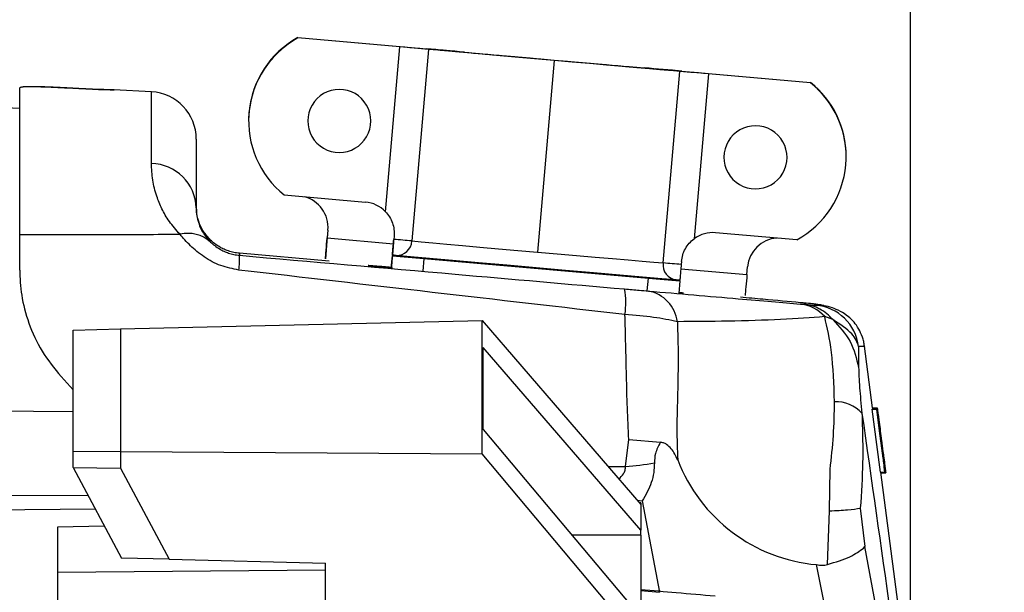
# Model space of a CAD drawing. Header units: millimetres. Extents: x 0 to 594, y 0 to 420.
# Tile 30 of 50: x 253 to 284, y 279 to 297. Entities that reach past the tile are written whole.
import ezdxf

# ---------------------------------------------------------------- set-up
doc = ezdxf.new("R2010")
doc.units = ezdxf.units.MM
doc.layers.add('SLD-0', color=7, linetype='Continuous')
doc.styles.add('SLDTEXTSTYLE0', font='TXT', dxfattribs={"width": 0.75})
doc.dimstyles.new('SLDDIMSTYLE1', dxfattribs={"dimtxt": 3.5, "dimasz": 3.2, "dimexe": 0, "dimexo": 0.0625, "dimgap": 0.875, "dimtad": 1, "dimdec": 1, "dimlfac": 2, "dimrnd": 1e-09, "dimzin": 12, "dimdsep": 46, "dimtxsty": 'SLDTEXTSTYLE0', "dimsah": 1, "dimcen": 0.09, "dimadec": 0, "dimazin": 3, "dimtfac": 1, "dimtdec": 1, "dimtofl": 0, "dimtmove": 0, "dimatfit": 3, "dimfxl": 0, "dimfrac": 2, "dimtolj": 1, "dimtzin": 12, "dimarcsym": 0})
doc.dimstyles.new('SLDDIMSTYLE3', dxfattribs={"dimtxt": 3.5, "dimasz": 3.2, "dimexe": 0, "dimexo": 0.0625, "dimgap": 0.875, "dimtad": 1, "dimdec": 1, "dimlfac": 2, "dimrnd": 1e-09, "dimzin": 4, "dimdsep": 46, "dimtxsty": 'SLDTEXTSTYLE0', "dimsah": 1, "dimcen": 0.09, "dimadec": 0, "dimazin": 1, "dimtfac": 1, "dimtdec": 1, "dimtofl": 0, "dimtmove": 0, "dimatfit": 3, "dimfxl": 0, "dimfrac": 2, "dimtolj": 1, "dimtzin": 12, "dimarcsym": 0})

# ---------------------------------------------------------------- blocks, each defined once
blk = doc.blocks.new('_D_5')
at = {"layer": 'SLD-0', "color": 7}
for p, q in [((238.237, 302.476), (306.727, 302.476)), ((305.727, 302.476), (305.727, 212.476)), ((293.903, 262.002), (293.903, 263.068)), ((293.903, 263.068), (299.459, 263.068)), ((299.459, 263.068), (299.459, 262.002)), ((293.903, 252.95), (293.903, 251.884)), ((299.459, 251.884), (299.459, 252.95)), ((293.903, 251.884), (299.459, 251.884)), ((238.237, 212.476), (306.727, 212.476))]:
    blk.add_line(p, q, dxfattribs=at)
for points in [[(305.727, 302.476), (305.177, 299.276), (306.277, 299.276)], [(305.727, 212.476), (306.277, 215.676), (305.177, 215.676)]]:
    blk.add_solid(points, dxfattribs=at)
at = {"layer": 'SLD-0', "color": 7, "char_height": 3.5, "attachment_point": 1, "rotation": 90, "style": 'SLDTEXTSTYLE0'}
for s, insert in [('180.0', (301.215, 254.296)), ('7.09', (294.948, 252.95)), ('%%c', (301.215, 249.018))]:
    blk.add_mtext(s, dxfattribs=dict(at, insert=insert))
blk = doc.blocks.new('_D_6')
at = {"layer": 'SLD-0', "color": 7}
for p, q in [((253.394, 349.094), (252.327, 349.094)), ((252.327, 349.094), (252.327, 343.537)), ((262.445, 349.094), (263.512, 349.094)), ((263.512, 349.094), (263.512, 343.537)), ((252.327, 343.537), (253.394, 343.537)), ((263.512, 343.537), (262.445, 343.537)), ((234.552, 262.134), (234.552, 339.301)), ((281.287, 273.252), (281.287, 339.301)), ((281.287, 338.301), (234.552, 338.301))]:
    blk.add_line(p, q, dxfattribs=at)
for points in [[(234.552, 338.301), (237.752, 337.751), (237.752, 338.851)], [(281.287, 338.301), (278.087, 338.851), (278.087, 337.751)]]:
    blk.add_solid(points, dxfattribs=at)
at = {"layer": 'SLD-0', "color": 7, "char_height": 3.5, "attachment_point": 1, "style": 'SLDTEXTSTYLE0'}
for s, insert in [('3.68', (253.394, 348.049)), ('93.5', (253.394, 342.812))]:
    blk.add_mtext(s, dxfattribs=dict(at, insert=insert))

msp = doc.modelspace()

# ---------------------------------------------------------------- linework, layer by layer
at = {"color": 7, "linetype": 'Continuous', "lineweight": 25}
for p, q in [((261.863321, 296.730746), (261.863321, 296.731468)), ((261.863321, 296.731468), (265.941358, 296.374686)), ((261.863321, 296.730746), (265.941358, 296.373964)), ((261.863321, 296.719041), (261.863321, 296.718319)), ((265.09401, 296.436393), (261.863321, 296.719041)), ((265.09401, 296.435671), (261.863321, 296.718319)), ((264.636574, 291.207165), (265.09401, 296.435671)), ((266.005001, 296.354894), (265.473351, 290.278117)), ((265.940297, 296.361834), (265.941358, 296.373964)), ((266.790291, 296.298832), (266.789105, 296.285267)), ((266.790291, 296.298832), (267.277507, 296.254768)), ((267.129864, 296.269501), (267.61708, 296.225437)), ((267.277507, 296.254768), (267.276358, 296.241636)), ((268.478166, 296.14898), (268.47696, 296.135191)), ((269.990588, 296.001499), (269.458938, 289.924722)), ((271.50301, 295.88434), (271.501804, 295.87055)), ((272.364096, 295.810128), (272.851312, 295.76894)), ((272.703669, 295.780041), (272.70252, 295.766905)), ((272.703669, 295.780041), (273.190885, 295.738853)), ((273.189698, 295.725283), (273.190885, 295.738853)), ((273.444525, 289.580731), (273.976175, 295.657508)), ((274.039818, 295.665442), (274.038756, 295.653309)), ((274.039818, 295.666164), (278.117856, 295.309382)), ((274.039818, 295.665442), (278.117856, 295.30866)), ((274.887166, 295.578882), (274.429731, 290.350376)), ((278.117856, 295.296956), (274.887166, 295.579604)), ((278.117856, 295.296234), (274.887166, 295.578882)), ((253.037327, 290.480802), (253.037327, 295.133865)), ((254.537327, 295.13659), (254.912327, 295.116929)), ((254.537327, 295.13659), (254.537327, 295.132528)), ((254.912327, 295.112867), (254.537327, 295.132528)), ((263.174757, 295.086629), (263.174757, 295.094196)), ((278.117856, 295.30866), (278.117856, 295.309382)), ((278.117856, 295.296956), (278.117856, 295.296234)), ((253.037327, 294.479003), (244.237327, 294.940192)), ((257.215831, 295.011046), (256.023956, 295.07351)), ((257.215831, 292.735177), (257.215831, 295.011046)), ((260.308849, 294.357921), (260.297433, 294.096454)), ((260.308849, 294.357198), (260.297433, 294.095732)), ((260.308849, 294.357198), (260.308849, 294.357921)), ((260.297433, 294.096454), (260.297433, 294.095732)), ((260.297433, 294.084027), (260.297433, 294.083305)), ((262.172909, 294.094199), (262.172909, 294.086632)), ((264.172909, 294.086632), (264.172909, 294.094199)), ((276.986571, 293.721465), (276.986571, 293.728628)), ((258.637327, 293.513102), (258.637327, 291.328057)), ((275.372489, 292.939388), (275.372489, 292.932224)), ((277.372489, 292.932224), (277.372489, 292.939388)), ((279.247964, 292.962709), (279.247964, 292.963431)), ((279.247964, 292.950282), (279.247964, 292.951004)), ((261.427542, 291.737353), (264.001024, 291.512203)), ((253.037327, 289.356134), (253.037327, 290.480802)), ((262.811889, 290.62557), (262.781384, 290.276902)), ((262.811889, 290.624848), (262.7901, 290.375799)), ((262.811889, 290.62557), (262.815694, 290.712725)), ((262.811889, 290.624848), (262.811889, 290.62557)), ((264.910063, 290.429501), (264.901347, 290.329882)), ((264.910063, 290.428747), (264.901347, 290.329128)), ((264.910063, 290.428747), (264.910063, 290.429501)), ((277.682077, 290.315268), (275.108595, 290.540418)), ((262.781384, 290.276902), (262.732287, 289.715722)), ((262.7901, 290.375799), (264.889299, 290.192143)), ((262.855887, 289.638818), (260.006593, 289.88827)), ((260.006593, 289.88827), (260.006593, 289.823662)), ((264.822907, 289.413526), (264.857769, 289.812003)), ((264.857769, 289.829995), (264.857769, 289.812003)), ((265.853964, 289.723042), (265.819102, 289.324565)), ((265.853964, 289.723042), (272.976756, 289.099879)), ((274.025244, 289.631273), (274.016529, 289.531654)), ((274.004547, 289.394664), (276.10163, 289.211193)), ((276.10163, 289.211193), (276.123419, 289.460241)), ((272.941894, 288.701402), (272.976756, 289.099879)), ((273.972951, 289.014529), (273.938089, 288.616052)), ((273.972951, 289.014529), (273.972951, 289.032521)), ((256.237327, 287.486189), (267.700462, 287.759517)), ((267.700462, 283.528743), (267.700462, 287.759517)), ((267.700462, 287.759517), (272.737327, 281.917341)), ((278.822155, 287.782287), (278.566876, 287.877345)), ((254.737327, 287.450423), (256.237327, 287.486189)), ((254.737327, 283.611564), (254.737327, 287.450423)), ((256.237327, 287.486189), (256.237327, 283.601981)), ((272.737327, 281.100435), (267.737327, 286.899852)), ((267.737327, 284.301776), (267.737327, 286.899852)), ((280.084787, 284.983988), (279.829425, 286.940444)), ((254.35094, 285.975698), (254.737327, 285.55411)), ((280.062683, 284.944254), (280.213955, 284.944254)), ((280.06639, 284.94475), (280.217662, 284.94475)), ((280.079016, 284.946393), (280.079229, 284.94475)), ((280.079016, 284.946393), (280.230288, 284.946393)), ((280.081534, 284.947194), (280.232806, 284.947194)), ((280.083264, 284.983988), (280.086708, 284.954008)), ((280.083264, 284.983988), (280.234537, 284.983988)), ((280.084567, 284.985675), (280.234016, 284.985675)), ((280.253577, 284.667809), (280.266547, 284.667809)), ((267.737327, 284.301776), (272.737327, 278.351193)), ((280.293633, 284.358927), (280.312389, 284.358927)), ((272.247883, 283.128594), (272.354686, 283.985072)), ((272.354685, 283.985075), (273.357942, 283.893885)), ((280.35711, 283.869302), (280.37857, 283.869302)), ((280.362715, 284.005712), (280.365621, 283.97864)), ((254.737327, 283.089221), (254.737327, 283.611564)), ((254.737327, 283.611564), (256.237327, 283.601981)), ((256.237327, 283.601981), (256.237327, 283.066972)), ((256.237327, 283.601981), (267.700462, 283.528743)), ((280.381432, 283.681678), (280.388471, 283.681678)), ((280.388471, 283.681678), (280.419761, 283.386004)), ((272.737327, 277.534287), (267.700462, 283.528743)), ((280.416603, 283.465073), (280.429589, 283.465073)), ((254.737556, 283.089217), (256.237327, 283.066972)), ((254.737556, 283.089217), (256.265592, 280.214765)), ((256.237327, 283.066972), (257.77264, 280.178831)), ((271.695545, 283.125687), (272.247883, 283.128594)), ((278.719588, 281.715839), (278.739401, 283.036758)), ((280.321735, 282.943779), (280.473007, 282.943779)), ((280.974245, 278.169403), (280.351081, 282.943779)), ((280.353495, 282.92528), (280.502796, 282.92528)), ((272.617381, 282.056465), (272.781387, 282.030125)), ((272.737327, 281.975076), (272.688649, 281.973802)), ((272.737327, 281.975076), (272.737327, 281.917341)), ((272.781412, 282.03011), (273.326413, 279.141708)), ((272.737327, 281.917341), (272.737327, 281.100435)), ((278.659193, 280.013815), (278.719588, 281.715839)), ((279.69587, 281.799649), (279.840806, 280.582476)), ((255.726728, 281.228444), (254.237327, 281.202446)), ((254.237327, 281.202446), (254.237327, 279.77663)), ((272.737327, 280.946553), (272.737327, 281.100435)), ((272.737327, 280.946553), (270.555321, 280.948035)), ((272.737327, 280.946553), (272.737327, 278.351193)), ((279.797745, 280.536845), (279.840746, 280.582484)), ((280.326023, 277.991865), (279.840664, 280.582483)), ((257.77264, 280.178831), (256.265592, 280.214765)), ((257.77264, 280.178831), (262.737327, 280.060452)), ((254.237327, 279.77663), (262.737327, 279.850814)), ((262.737327, 277.406946), (262.737327, 280.060452)), ((278.573358, 278.688051), (278.312675, 280.009589)), ((254.237327, 279.77663), (254.237327, 277.505575)), ((272.737327, 279.192896), (273.326412, 279.141708))]:
    msp.add_line(p, q, dxfattribs=at)
at = {"color": 7, "linetype": 'Continuous', "lineweight": 25, "flags": 128}
for points in [[(269.990588, 296.001499), (269.363967, 296.056404), (268.750366, 296.110331), (268.162536, 296.162161), (267.612691, 296.210817), (267.112257, 296.255288), (266.671633, 296.294649), (266.299973, 296.328083), (266.005001, 296.354894)], [(269.990588, 296.002221), (269.421258, 296.052106), (268.863758, 296.101103), (268.329672, 296.148194), (267.830099, 296.192402), (267.375419, 296.232806), (266.97508, 296.268569), (266.637401, 296.298946), (266.369398, 296.323306)], [(268.337475, 296.161964), (268.738844, 296.127086), (269.150393, 296.091252), (269.568775, 296.054751), (269.990588, 296.017882), (270.412401, 295.980944), (270.830783, 295.944237), (271.242332, 295.90806), (271.643701, 295.872707)], [(268.478166, 296.14898), (268.845376, 296.11707), (269.221899, 296.084285), (269.604674, 296.050891), (269.990588, 296.01716), (270.376502, 295.983365), (270.759277, 295.949782), (271.135801, 295.916684), (271.50301, 295.88434)], [(273.611779, 295.689681), (273.343776, 295.712215), (273.006096, 295.740924), (272.605757, 295.775212), (272.151077, 295.814366), (271.651504, 295.857572), (271.117419, 295.903933), (270.559919, 295.952486), (269.990588, 296.002221)], [(273.976175, 295.657508), (273.681203, 295.68231), (273.309544, 295.713908), (272.868919, 295.751646), (272.368485, 295.79474), (271.81864, 295.842294), (271.23081, 295.893321), (270.61721, 295.946759), (269.990588, 296.001499)], [(262.732287, 289.715722), (262.736944, 289.768792), (262.742577, 289.833041), (262.749084, 289.907289), (262.756345, 289.99017), (262.764225, 290.080162), (262.772581, 290.175612), (262.781259, 290.274765), (262.7901, 290.375799)], [(265.473351, 290.278117), (265.768323, 290.251305), (266.139982, 290.217871), (266.580607, 290.17851), (267.081041, 290.134039), (267.630886, 290.085383), (268.218716, 290.033553), (268.832317, 289.979626), (269.458938, 289.924722)], [(273.856443, 289.042418), (273.39882, 289.080982), (272.794243, 289.132588), (272.065017, 289.195333), (271.238042, 289.266902), (270.343827, 289.344654), (269.41536, 289.425722), (268.486893, 289.507115), (267.592678, 289.585829), (266.765704, 289.658962), (266.036477, 289.723815), (265.431901, 289.777996), (264.974278, 289.819506)], [(269.458938, 289.924722), (270.08556, 289.869981), (270.69916, 289.816543), (271.28699, 289.765516), (271.836835, 289.717962), (272.337269, 289.674868), (272.777894, 289.63713), (273.149553, 289.605532), (273.444525, 289.580731)], [(276.10163, 289.211193), (276.092789, 289.110159), (276.084111, 289.011006), (276.075755, 288.915556), (276.067874, 288.825564), (276.060614, 288.742682), (276.054107, 288.668435), (276.048474, 288.604186), (276.043817, 288.551116)], [(278.554914, 288.224883), (278.537093, 288.229691), (278.286403, 288.273304)], [(244.237327, 284.966983), (250.95737, 284.905565), (254.737327, 284.870943)], [(280.062683, 284.944254), (280.207789, 283.823993), (280.321735, 282.943779)], [(280.213955, 284.944254), (280.359062, 283.823993), (280.473007, 282.943779)], [(280.419761, 283.386004), (280.306605, 284.258904), (280.217662, 284.94475)], [(280.230288, 284.946393), (280.250593, 284.790386), (280.266547, 284.667809)], [(280.269091, 284.66861), (280.248772, 284.824617), (280.232806, 284.947194)], [(280.390642, 283.791008), (280.375004, 283.911242), (280.362715, 284.005712)], [(280.419173, 283.445285), (280.40198, 283.577665), (280.388471, 283.681678)], [(241.237327, 282.17241), (250.202215, 282.198677), (255.203191, 282.213291)], [(255.440143, 281.767551), (248.713335, 281.706625), (241.237327, 281.638775)]]:
    msp.add_lwpolyline(points, dxfattribs=at)
at = {"color": 7, "linetype": 'Continuous', "lineweight": 25}
for centre, radius, start, end in [((263.297428, 294.084026), 2.999994, 118.5572456, 179.9999822), ((263.297426, 294.083305), 2.999993, 118.5572311, 231.4427527), ((263.297428, 294.096452), 2.999995, 118.5572497, 174.9999745), ((263.297428, 294.09573), 2.999995, 118.5572497, 174.9999745), ((230.238545, -103.911593), 401.862431, 84.84165612, 85.02420881), ((240.197249, 10.472824), 287.044593, 84.84165612, 85.02420881), ((225.057703, -172.34253), 470.496867, 84.86971852, 85.01501718), ((236.738748, -38.424047), 336.069191, 84.86971852, 85.01501718), ((303.215071, 697.266855), 402.619179, 264.87899509, 265.05052002), ((289.179619, 536.832689), 241.571507, 264.87899509, 265.05052002), ((306.934839, 696.800121), 402.478419, 264.94947923, 265.12104567), ((292.902798, 536.422176), 241.487052, 264.94947923, 265.12104567), ((232.933279, -172.769494), 470.235806, 84.98498164, 85.13033538), ((244.678005, -38.931457), 335.882719, 84.98498164, 85.13033538), ((239.716516, -104.474933), 401.597568, 84.97577966, 85.15841532), ((249.765273, 9.825641), 286.855406, 84.97577966, 85.15841532), ((276.247971, 292.950282), 2.999993, 298.5572311, 51.4427527), ((276.247971, 292.96343), 2.999993, 0.0000104, 51.4427528), ((276.247971, 292.962708), 2.999993, 0.0000104, 51.4427528), ((276.247971, 292.951004), 2.999993, 0.0000104, 51.4427528), ((257.137327, 293.513102), 1.5, 0, 87), ((263.172908, 294.086632), 0.999998, 89.8940123, 269.8941626), ((263.17291, 294.086632), 0.999998, 269.8940123, 89.8941626), ((276.372488, 292.932225), 0.999999, 52.1146711, 232.114708), ((276.372489, 292.932224), 0.999999, 232.1146711, 52.114708), ((257.18692, 291.284401), 1.451064, 1.7240416, 88.8583657), ((261.815695, 290.712003), 0.999999, 355.0000297, 75.9752175), ((263.913868, 290.516008), 1.000001, 43.7217096, 85.0000161), ((258.374312, 289.450052), 1.070182, 47.9919018, 103.6252533), ((275.021439, 289.544222), 1.000001, 85.0000036, 126.2782952), ((247.336345, 90.133404), 200.964815, 84.82202997, 84.98575755), ((264.993345, 290.299614), 0.480487, 267.7256955, 357.4356664), ((277.119613, 289.373085), 0.999999, 94.0247999, 174.9999478), ((256.883079, 289.69424), 3.126195, 353.7758188, 2.3726884), ((260.17457, 237.159455), 52.878333, 84.7921575, 84.9189094), ((277.727826, 428.310239), 139.094931, 264.69099147, 265.10297636), ((273.921002, 289.518576), 0.480514, 172.5679239, 262.2786572), ((256.5671, 89.511406), 200.779935, 85.01423555, 85.17806579), ((285.334665, 427.482919), 138.933738, 264.89689817, 265.30923128), ((269.444983, 236.419849), 52.807156, 85.0811131, 85.2079799), ((269.554836, 288.318106), 2.703857, 352.0276982, 9.3165526), ((272.762682, 287.566464), 1.14453, 7.6035014, 79.0952508), ((277.680496, 287.115928), 1.168514, 40.6631909, 84.2521567), ((278.155186, 286.746597), 1.499237, 7.0609208, 84.9789081), ((278.930725, 284.08241), 1.098564, 41.8917668, 92.6846472), ((271.91989, 289.624642), 6.504323, 272.8904768, 281.0351993), ((278.77124, 285.201381), 5.212002, 200.9773941, 264.9524078)]:
    msp.add_arc(centre, radius, start, end, dxfattribs=at)
for points, knots in [([(253.037327, 295.143343), (253.059805, 295.15455), (253.104741, 295.176954), (253.451394, 295.180318), (253.947316, 295.165758), (254.340421, 295.146324), (254.537327, 295.13659)], [0, 0, 0, 0, 0.249998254, 0.499760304, 0.749429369, 1, 1, 1, 1]), ([(254.537327, 295.132528), (254.34087, 295.14216), (253.94814, 295.161415), (253.452306, 295.174747), (253.104985, 295.169639), (253.059907, 295.145804), (253.037327, 295.133865)], [0, 0, 0, 0, 0.250007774, 0.499781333, 0.749439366, 1, 1, 1, 1]), ([(254.912327, 295.116929), (255.059525, 295.109705), (255.35379, 295.095264), (255.728243, 295.082062), (255.978501, 295.074783), (256.066599, 295.072135), (255.979037, 295.073174), (255.728909, 295.079102), (255.354188, 295.091367), (255.059651, 295.105699), (254.912327, 295.112867)], [0, 0, 0, 0, 0.125058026, 0.250004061, 0.374895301, 0.499784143, 0.624722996, 0.749766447, 0.874836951, 1, 1, 1, 1]), ([(258.122208, 290.490117), (258.002006, 290.62638), (257.762275, 290.898142), (257.536394, 291.304504), (257.354833, 291.748044), (257.236807, 292.239944), (257.22308, 292.564035), (257.215831, 292.735177)], [0, 0, 0, 0, 0.165506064, 0.330084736, 0.50096707, 0.736477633, 1, 1, 1, 1]), ([(259.090516, 290.306602), (259.009346, 290.399139), (258.826434, 290.607666), (258.714196, 290.881891), (258.646172, 291.146644), (258.640379, 291.294534), (258.637327, 291.372454)], [0, 0, 0, 0, 0.221859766, 0.499953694, 0.736534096, 1, 1, 1, 1]), ([(258.637327, 291.328057), (258.640375, 291.248677), (258.646161, 291.098007), (258.714125, 290.828889), (258.826308, 290.55045), (259.009309, 290.339057), (259.090516, 290.245251)], [0, 0, 0, 0, 0.263295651, 0.499755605, 0.77801824, 1, 1, 1, 1]), ([(264.636574, 291.207165), (264.68255, 291.15307), (264.774752, 291.044585), (264.863271, 290.849667), (264.916019, 290.642097), (264.912038, 290.499487), (264.910063, 290.428747)], [0, 0, 0, 0, 0.249094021, 0.499547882, 0.751755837, 1, 1, 1, 1]), ([(253.037327, 290.480802), (253.988937, 290.482913), (255.683953, 290.486672), (257.378853, 290.489067), (258.122208, 290.490117)], [0, 0, 0, 0, 0.561416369, 1, 1, 1, 1]), ([(259.990846, 289.355301), (259.794453, 289.394143), (259.387512, 289.474627), (258.85799, 289.773866), (258.419378, 290.138645), (258.223392, 290.370443), (258.122208, 290.490117)], [0, 0, 0, 0, 0.223060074, 0.462196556, 0.722342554, 1, 1, 1, 1]), ([(260.006593, 289.88827), (259.946008, 289.895759), (259.82436, 289.910796), (259.65745, 289.958378), (259.510931, 290.016598), (259.355587, 290.097313), (259.203094, 290.202567), (259.129872, 290.270233), (259.090516, 290.306602)], [0, 0, 0, 0, 0.124895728, 0.250777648, 0.37115982, 0.500527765, 0.731539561, 1, 1, 1, 1]), ([(259.090516, 290.245251), (259.129815, 290.208507), (259.202945, 290.140131), (259.354697, 290.03442), (259.510629, 289.952661), (259.657492, 289.893914), (259.825536, 289.846023), (259.946288, 289.83111), (260.006593, 289.823662)], [0, 0, 0, 0, 0.268041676, 0.498785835, 0.62668792, 0.751080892, 0.875685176, 1, 1, 1, 1]), ([(264.901347, 290.329882), (264.895914, 290.267776), (264.885039, 290.143454), (264.869485, 289.965561), (264.855392, 289.804304), (264.843348, 289.666412), (264.833908, 289.558237), (264.824836, 289.454131), (264.823679, 289.440567), (264.822907, 289.431518)], [0, 0, 0, 0, 0.12499865, 0.250222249, 0.3752201, 0.50007371, 0.624501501, 0.749487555, 1, 1, 1, 1]), ([(264.857769, 289.829995), (264.858191, 289.834945), (264.85903, 289.844786), (264.866575, 289.931311), (264.875324, 290.031493), (264.883254, 290.122234), (264.892046, 290.222805), (264.898249, 290.293709), (264.901347, 290.329128)], [0, 0, 0, 0, 0.250522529, 0.497997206, 0.623910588, 0.748762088, 0.874498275, 1, 1, 1, 1]), ([(274.025244, 289.631273), (274.035758, 289.70154), (274.056823, 289.842327), (274.144044, 290.037375), (274.265373, 290.213293), (274.374865, 290.304615), (274.429731, 290.350376)], [0, 0, 0, 0, 0.2493217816, 0.4995419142, 0.74922241, 1, 1, 1, 1]), ([(260.006593, 289.823662), (262.288338, 289.624162), (266.362855, 289.267915), (270.432429, 288.9123), (272.223026, 288.75583)], [0, 0, 0, 0, 0.56000375, 1, 1, 1, 1]), ([(264.823557, 289.439035), (264.654019, 289.453355), (264.201462, 289.491583), (264.023816, 289.504504), (264.208496, 289.485681), (264.677494, 289.443241), (264.862111, 289.426535)], [0, 0, 0, 0, 0.184418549, 0.49227903, 0.80013951, 1, 1, 1, 1]), ([(274.016529, 289.531654), (274.013445, 289.496396), (274.007262, 289.425726), (273.998472, 289.325189), (273.990576, 289.234832), (273.981784, 289.134159), (273.974227, 289.047496), (273.973378, 289.037535), (273.972951, 289.032521)], [0, 0, 0, 0, 0.124967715, 0.250488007, 0.375538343, 0.500653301, 0.748667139, 1, 1, 1, 1]), ([(253.037327, 289.356134), (253.047808, 289.095484), (253.068776, 288.574011), (253.29885, 287.672742), (253.709537, 286.764509), (254.137238, 286.238514), (254.35094, 285.975698)], [0, 0, 0, 0, 0.24999637, 0.500158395, 0.750251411, 1, 1, 1, 1]), ([(272.232561, 287.943096), (270.19406, 288.177616), (266.115141, 288.646875), (262.032918, 289.119085), (259.990846, 289.355301)], [0, 0, 0, 0, 0.499764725, 1, 1, 1, 1]), ([(272.223026, 288.75583), (272.383541, 288.741839), (272.67053, 288.716823), (272.884781, 288.698432), (272.979201, 288.690327)], [0, 0, 0, 0, 0.559303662, 1, 1, 1, 1]), ([(272.979201, 288.690327), (273.936549, 288.608308), (275.269048, 288.494148), (276.918952, 288.353018), (277.504738, 288.303378), (277.797524, 288.278567)], [0, 0, 0, 0, 0.560713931, 0.780437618, 1, 1, 1, 1]), ([(273.939774, 288.635315), (274.016334, 288.629169), (274.169312, 288.61689), (274.01643, 288.631369), (273.940062, 288.638602)], [0, 0, 0, 0, 0.500470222, 1, 1, 1, 1]), ([(277.797524, 288.32036), (277.423082, 288.354144), (276.856155, 288.405295), (276.137324, 288.469507), (275.893264, 288.491309)], [0, 0, 0, 0, 0.660478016, 1, 1, 1, 1]), ([(277.913258, 288.309818), (277.894165, 288.311569), (277.860063, 288.314695), (277.816636, 288.318629), (277.797524, 288.32036)], [0, 0, 0, 0, 0.55990246, 1, 1, 1, 1]), ([(277.797524, 288.278567), (277.821606, 288.276536), (277.864617, 288.272908), (277.898392, 288.270096), (277.913257, 288.268859)], [0, 0, 0, 0, 0.559905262, 1, 1, 1, 1]), ([(277.913257, 288.268859), (278.028286, 288.259502), (278.234157, 288.242755), (278.270407, 288.2409), (278.286403, 288.240081)], [0, 0, 0, 0, 0.558746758, 1, 1, 1, 1]), ([(278.822155, 287.782287), (278.761538, 287.847925), (278.639217, 287.980378), (278.41498, 288.126635), (278.171131, 288.230965), (277.998704, 288.256303), (277.913257, 288.268859)], [0, 0, 0, 0, 0.247776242, 0.5, 0.752223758, 1, 1, 1, 1]), ([(278.286403, 288.273304), (278.264725, 288.27594), (278.22607, 288.28064), (278.008717, 288.300914), (277.913258, 288.309818)], [0, 0, 0, 0, 0.56081391, 1, 1, 1, 1]), ([(278.286403, 288.240081), (278.386547, 288.237521), (278.565377, 288.232951), (278.371645, 288.260974), (278.286403, 288.273304)], [0, 0, 0, 0, 0.5599974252, 1, 1, 1, 1]), ([(279.82944, 286.94033), (279.82121, 286.990414), (279.802879, 287.101967), (279.741252, 287.302186), (279.633905, 287.523293), (279.480232, 287.729613), (279.277664, 287.921882), (279.042641, 288.067691), (278.788072, 288.170212), (278.635038, 288.206181), (278.5517, 288.225768)], [0, 0, 0, 0, 0.019409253, 0.043230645, 0.106664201, 0.193358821, 0.304394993, 0.491189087, 0.722918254, 1, 1, 1, 1]), ([(273.897149, 287.717905), (273.656408, 287.767574), (273.171935, 287.86753), (272.546972, 287.917804), (272.232561, 287.943096)], [0, 0, 0, 0, 0.496913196, 1, 1, 1, 1]), ([(272.354685, 283.985075), (272.338385, 284.31772), (272.305785, 284.983045), (272.280819, 286.005442), (272.257123, 287.010805), (272.240745, 287.632535), (272.232563, 287.943107)], [0, 0, 0, 0, 0.249458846, 0.498942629, 0.749707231, 1, 1, 1, 1]), ([(273.897148, 287.717905), (273.906863, 287.354376), (273.926182, 286.6315), (273.90691, 285.475488), (273.866198, 284.357209), (273.892259, 283.665226), (273.904678, 283.335484)], [0, 0, 0, 0, 0.2635299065, 0.5240265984, 0.7731899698, 1, 1, 1, 1]), ([(278.566876, 287.877345), (278.128987, 287.84429), (277.270367, 287.779477), (275.51834, 287.729641), (274.42747, 287.721744), (273.897149, 287.717905)], [0, 0, 0, 0, 0.348453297, 0.683253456, 1, 1, 1, 1]), ([(278.87927, 285.179769), (278.85828, 285.734715), (278.816785, 286.831805), (278.649541, 287.531568), (278.566895, 287.877367)], [0, 0, 0, 0, 0.505834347, 1, 1, 1, 1]), ([(278.822155, 287.782287), (279.029408, 287.560792), (279.441425, 287.120463), (279.576102, 286.550014), (279.643034, 286.266512)], [0, 0, 0, 0, 0.503021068, 1, 1, 1, 1]), ([(279.643053, 286.93089), (279.595811, 287.06455), (279.496412, 287.345782), (279.054199, 287.632065), (278.822155, 287.782287)], [0, 0, 0, 0, 0.475266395, 1, 1, 1, 1]), ([(279.643053, 286.93089), (279.643047, 286.815097), (279.643036, 286.608297), (279.643034, 286.370959), (279.643034, 286.266513)], [0, 0, 0, 0, 0.559923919, 1, 1, 1, 1]), ([(279.828624, 286.940339), (279.8289, 286.940303), (279.89158, 286.932227), (279.767043, 286.931557), (279.643053, 286.93089)], [0, 0, 0, 0, 0.004394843, 1, 1, 1, 1]), ([(279.643034, 286.266513), (279.648123, 286.082829), (279.65723, 285.754122), (279.720563, 285.103152), (279.748505, 284.81595)], [0, 0, 0, 0, 0.558807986, 1, 1, 1, 1]), ([(278.739401, 283.036758), (278.779416, 283.394237), (278.860886, 284.122055), (278.87307, 284.823069), (278.87927, 285.179769)], [0, 0, 0, 0, 0.491164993, 1, 1, 1, 1]), ([(279.748505, 284.81595), (279.756431, 284.558585), (279.770963, 284.086758), (279.779117, 283.024835), (279.728963, 282.287707), (279.695756, 281.799654)], [0, 0, 0, 0, 0.2885054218, 0.5289183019, 1, 1, 1, 1]), ([(279.748505, 284.81595), (280.049453, 282.701031), (280.586866, 278.92436), (281.12349, 275.113311), (281.359606, 273.436433)], [0, 0, 0, 0, 0.559995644, 1, 1, 1, 1]), ([(280.06639, 284.94475), (280.065716, 284.944658), (280.064514, 284.944492), (280.063242, 284.944327), (280.062683, 284.944254)], [0, 0, 0, 0, 0.56, 1, 1, 1, 1]), ([(280.081534, 284.947194), (280.081088, 284.947045), (280.080293, 284.946777), (280.079406, 284.94651), (280.079016, 284.946393)], [0, 0, 0, 0, 0.56, 1, 1, 1, 1]), ([(280.217662, 284.94475), (280.216989, 284.944658), (280.215786, 284.944492), (280.214515, 284.944327), (280.213955, 284.944254)], [0, 0, 0, 0, 0.56, 1, 1, 1, 1]), ([(280.232806, 284.947194), (280.232361, 284.947045), (280.231565, 284.946777), (280.230678, 284.94651), (280.230288, 284.946393)], [0, 0, 0, 0, 0.56, 1, 1, 1, 1]), ([(280.234537, 284.983988), (280.235063, 284.977229), (280.235854, 284.967057), (280.244797, 284.892113), (280.254315, 284.814476), (280.266185, 284.719258), (280.284798, 284.571866), (280.301311, 284.44442), (280.312389, 284.358927)], [0, 0, 0, 0, 0.248793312, 0.37438941, 0.499506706, 0.627637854, 0.750213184, 1, 1, 1, 1]), ([(280.309078, 284.42405), (280.299024, 284.501003), (280.27896, 284.654565), (280.254302, 284.842046), (280.237607, 284.96673), (280.235561, 284.978232), (280.234537, 284.983988)], [0, 0, 0, 0, 0.250174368, 0.499233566, 0.749371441, 1, 1, 1, 1]), ([(280.260895, 284.781936), (280.261729, 284.776968), (280.262984, 284.76949), (280.270009, 284.717632), (280.278453, 284.654381), (280.293104, 284.543237), (280.305865, 284.445837), (280.313017, 284.391254)], [0, 0, 0, 0, 0.25025786, 0.376660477, 0.500679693, 0.720182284, 1, 1, 1, 1]), ([(280.313287, 284.364998), (280.306255, 284.419145), (280.295758, 284.49997), (280.283381, 284.597075), (280.272822, 284.680885), (280.262401, 284.765248), (280.261397, 284.776373), (280.260895, 284.781936)], [0, 0, 0, 0, 0.2490391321, 0.3717367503, 0.4995996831, 0.7497831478, 1, 1, 1, 1]), ([(280.264095, 284.767373), (280.27174, 284.709337), (280.288624, 284.581163), (280.310809, 284.411226), (280.322949, 284.318235)], [0, 0, 0, 0, 0.452791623, 1, 1, 1, 1]), ([(280.266547, 284.667809), (280.267047, 284.667958), (280.267939, 284.668226), (280.268739, 284.668493), (280.269091, 284.66861)], [0, 0, 0, 0, 0.56, 1, 1, 1, 1]), ([(280.313017, 284.391254), (280.312301, 284.397376), (280.311023, 284.408308), (280.309672, 284.41924), (280.309078, 284.42405)], [0, 0, 0, 0, 0.56, 1, 1, 1, 1]), ([(280.312389, 284.358927), (280.319783, 284.302403), (280.334352, 284.191018), (280.354634, 284.039381), (280.370796, 283.921776), (280.375915, 283.887227), (280.37857, 283.869302)], [0, 0, 0, 0, 0.253349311, 0.499239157, 0.740188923, 1, 1, 1, 1]), ([(280.365621, 283.97864), (280.364839, 283.982945), (280.363667, 283.989405), (280.357088, 284.036296), (280.350373, 284.085345), (280.34231, 284.145073), (280.330115, 284.236441), (280.320033, 284.313465), (280.313287, 284.364998)], [0, 0, 0, 0, 0.248210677, 0.372474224, 0.498920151, 0.625969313, 0.749756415, 1, 1, 1, 1]), ([(280.322949, 284.318235), (280.324539, 284.305888), (280.327379, 284.28384), (280.330134, 284.261792), (280.331346, 284.25209)], [0, 0, 0, 0, 0.5600000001, 1, 1, 1, 1]), ([(273.357922, 283.893894), (273.295039, 283.775439), (273.182693, 283.56381), (273.170336, 283.33939), (273.164895, 283.240586)], [0, 0, 0, 0, 0.559730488, 1, 1, 1, 1]), ([(273.904676, 283.335491), (273.844143, 283.460209), (273.753491, 283.646982), (273.58012, 283.810934), (273.460478, 283.876262), (273.391079, 283.888194), (273.357922, 283.893894)], [0, 0, 0, 0, 0.4996588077, 0.7482706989, 0.8797335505, 1, 1, 1, 1]), ([(280.37857, 283.869302), (280.381002, 283.849016), (280.385876, 283.80834), (280.397823, 283.712353), (280.412779, 283.594571), (280.423988, 283.508223), (280.429589, 283.465073)], [0, 0, 0, 0, 0.248910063, 0.499108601, 0.749697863, 1, 1, 1, 1]), ([(280.390136, 283.793845), (280.39019, 283.79363), (280.390286, 283.793246), (280.390534, 283.791692), (280.390642, 283.791008)], [0, 0, 0, 0, 0.559998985, 1, 1, 1, 1]), ([(280.43185, 283.459787), (280.428656, 283.484322), (280.422258, 283.53347), (280.4132, 283.603866), (280.405271, 283.666371), (280.397427, 283.729527), (280.392484, 283.770712), (280.390254, 283.790863), (280.390175, 283.792851), (280.390136, 283.793845)], [0, 0, 0, 0, 0.125064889, 0.250517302, 0.370969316, 0.500764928, 0.749485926, 0.87480675, 1, 1, 1, 1]), ([(280.420826, 283.566086), (280.422409, 283.554536), (280.425236, 283.533911), (280.427979, 283.513285), (280.429185, 283.50421)], [0, 0, 0, 0, 0.56, 1, 1, 1, 1]), ([(273.164895, 283.240586), (273.161984, 283.137138), (273.156165, 282.93043), (273.050688, 282.511917), (272.888985, 282.222622), (272.781387, 282.030125)], [0, 0, 0, 0, 0.251050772, 0.501649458, 1, 1, 1, 1]), ([(280.47563, 282.943959), (280.463273, 283.048932), (280.43845, 283.259796), (280.425617, 283.383276), (280.419173, 283.445285)], [0, 0, 0, 0, 0.497819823, 1, 1, 1, 1]), ([(280.428127, 283.508856), (280.434044, 283.463369), (280.445904, 283.372194), (280.459119, 283.269815), (280.466918, 283.208545), (280.472721, 283.162098), (280.473423, 283.154608), (280.473904, 283.14948)], [0, 0, 0, 0, 0.248535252, 0.498176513, 0.618853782, 0.739037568, 1, 1, 1, 1]), ([(280.434139, 283.46572), (280.433037, 283.473772), (280.431069, 283.488151), (280.429026, 283.50253), (280.428127, 283.508856)], [0, 0, 0, 0, 0.56, 1, 1, 1, 1]), ([(280.429185, 283.50421), (280.439868, 283.422248), (280.461321, 283.257662), (280.486522, 283.062751), (280.501738, 282.94179), (280.502443, 282.930795), (280.502796, 282.92528)], [0, 0, 0, 0, 0.247725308, 0.497452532, 0.747934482, 1, 1, 1, 1]), ([(280.429589, 283.465073), (280.438987, 283.393465), (280.453162, 283.285459), (280.469797, 283.161779), (280.483977, 283.057879), (280.496789, 282.966916), (280.499044, 282.954516), (280.500173, 282.948305)], [0, 0, 0, 0, 0.247684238, 0.373585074, 0.49880142, 0.74891087, 1, 1, 1, 1]), ([(280.473904, 283.14948), (280.473203, 283.153422), (280.472179, 283.159175), (280.466968, 283.196276), (280.461849, 283.233611), (280.455514, 283.280525), (280.445667, 283.354248), (280.437382, 283.417529), (280.43185, 283.459787)], [0, 0, 0, 0, 0.260683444, 0.380437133, 0.499093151, 0.625500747, 0.749917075, 1, 1, 1, 1]), ([(280.500173, 282.948305), (280.499709, 282.953917), (280.498777, 282.965191), (280.484401, 283.078719), (280.461633, 283.254694), (280.443301, 283.395398), (280.434139, 283.46572)], [0, 0, 0, 0, 0.248336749, 0.498844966, 0.749525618, 1, 1, 1, 1]), ([(272.036536, 282.730177), (272.089899, 282.78025), (272.176289, 282.861314), (272.244052, 283.006728), (272.24663, 283.088737), (272.247883, 283.128594)], [0, 0, 0, 0, 0.453696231, 0.734491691, 1, 1, 1, 1]), ([(280.473007, 282.943779), (280.473505, 282.943813), (280.474394, 282.943873), (280.475252, 282.943933), (280.47563, 282.943959)], [0, 0, 0, 0, 0.56, 1, 1, 1, 1]), ([(278.659193, 280.013815), (278.914871, 280.094252), (279.426074, 280.255079), (279.673879, 280.442942), (279.797745, 280.536845)], [0, 0, 0, 0, 0.5001494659, 1, 1, 1, 1]), ([(278.312671, 280.009592), (278.342763, 280.003868), (278.4018, 279.992638), (278.490278, 279.98875), (278.576243, 279.994215), (278.631732, 280.007326), (278.659192, 280.013815)], [0, 0, 0, 0, 0.262606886, 0.51520883, 0.760088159, 1, 1, 1, 1]), ([(272.737327, 279.223842), (273.113791, 279.190906), (273.909453, 279.121294), (274.683821, 279.053546), (275.0918, 279.017852)], [0, 0, 0, 0, 0.473145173, 1, 1, 1, 1])]:
    msp.add_open_spline(points, degree=3, knots=knots, dxfattribs=at)
msp.add_open_spline([(278.719588, 281.715839), (278.925281, 281.726831), (279.336667, 281.748815), (279.576059, 281.782707), (279.695756, 281.799654)], degree=3, dxfattribs=at)

# ---------------------------------------------------------------- dimensions: what is measured, and where the dimension line sits
at = {"layer": 'SLD-0', "color": 7}
dim = msp.add_linear_dim(base=(234.551788, 338.300649), p1=(281.287327, 272.251949), p2=(234.551788, 261.13394), angle=0, dimstyle='SLDDIMSTYLE1', dxfattribs=at)
dim.commit()
dim.dimension.update_dxf_attribs({"geometry": '_D_6', "text_midpoint": (257.919557, 338.300649), "dimtype": 160})
dim = msp.add_linear_dim(base=(305.726667, 212.475814), p1=(237.237327, 302.475814), p2=(237.237327, 212.475814), angle=90, text='%%c<>', dimstyle='SLDDIMSTYLE3', dxfattribs=at)
dim.commit()
dim.dimension.update_dxf_attribs({"geometry": '_D_5', "text_midpoint": (305.726667, 257.475814), "dimtype": 160})

doc.saveas('drawing.dxf')
